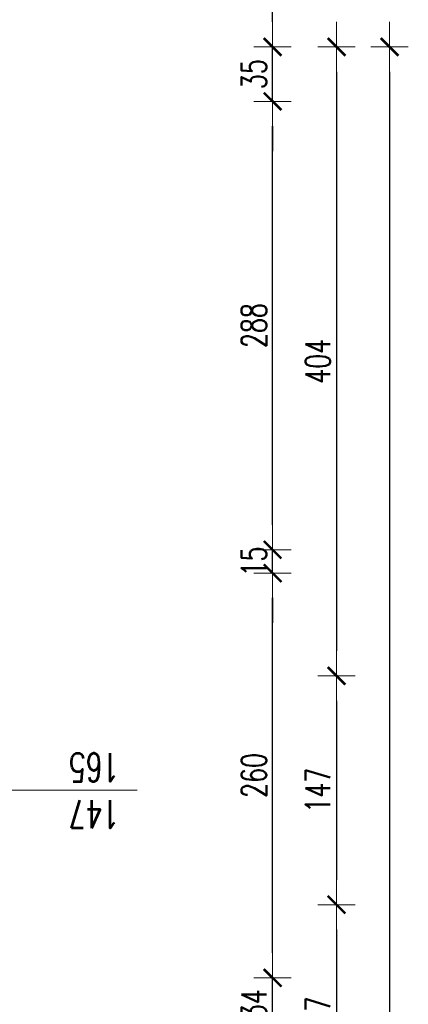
# Model space of a CAD drawing. Header units: millimetres. Extents: x -2948 to 78628, y 64669 to 215420.
# Tile 73 of 256: x 56209 to 56458, y 79748 to 80380. Entities that reach past the tile are written whole.
import ezdxf

# ---------------------------------------------------------------- set-up
doc = ezdxf.new("R2010")
doc.units = ezdxf.units.MM
for name, color, linetype, lineweight in [('1_OPIS_OKNA', 60, 'Continuous', 13), ('OPIS', 2, 'Continuous', 13), ('WYMIAR', 5, 'Continuous', 13)]:
    doc.layers.add(name, color=color, linetype=linetype, lineweight=lineweight)
doc.styles.add('style2', font='romans.shx', dxfattribs={"width": 0.7})
doc.dimstyles.new('100', dxfattribs={"dimscale": 80, "dimtxt": 0.2, "dimasz": 0.2, "dimexe": 1.25, "dimexo": 0.625, "dimgap": 0.05, "dimtad": 1, "dimdec": 0, "dimdsep": 46, "dimlunit": 6, "dimtxsty": 'style2', "dimblk1": 'TICK', "dimblk2": 'TICK', "dimsah": 1, "dimcen": 0.2, "dimse1": 1, "dimse2": 1, "dimclrd": 256, "dimclrt": 2, "dimadec": 0, "dimazin": 0, "dimtfac": 1, "dimtdec": 0, "dimtix": 1, "dimtmove": 1, "dimatfit": 0, "dimldrblk": 'DOTSMALL', "dimfxl": 1, "dimtolj": 1, "dimtzin": 0, "dimarcsym": 0})

# ---------------------------------------------------------------- blocks, each defined once
blk = doc.blocks.new('TICK')
at = {"color": 5}
for p, q in [((0, -0.75), (0, 0.75)), ((-1, 0), (1, 0))]:
    blk.add_line(p, q, dxfattribs=at)
at = {"const_width": 0.1}
blk.add_lwpolyline([(-0.354, -0.354), (0.354, 0.354)], dxfattribs=at)
blk = doc.blocks.new('*D787')
at = {"layer": 'Defpoints', "color": 0, "ltscale": 2, "transparency": 16777216}
for p in [(56248.17, 80362.64), (56248.17, 79958.64), (56411.74, 79958.64)]:
    blk.add_point(p, dxfattribs=at)
at = {"layer": 'WYMIAR', "lineweight": -2, "ltscale": 2, "transparency": 16777216}
blk.add_line((56411.74, 80346.64), (56411.74, 79974.64), dxfattribs=at)
at = {"layer": 'WYMIAR', "lineweight": -2, "ltscale": 2, "transparency": 16777216, "xscale": 16, "yscale": 16, "zscale": 16}
for p, rotation in [((56411.74, 80362.64), 90), ((56411.74, 79958.64), 270)]:
    blk.add_blockref('TICK', p, dxfattribs=dict(at, rotation=rotation))
at = {"layer": 'WYMIAR', "color": 2, "ltscale": 2, "transparency": 16777216, "insert": (56399.74, 80160.64), "char_height": 16, "attachment_point": 5, "rotation": 90, "style": 'style2'}
blk.add_mtext('\\A1;404', dxfattribs=at)
blk = doc.blocks.new('_DotSmall')
at = {"layer": 'OPIS', "color": 0, "const_width": 0.5}
blk.add_lwpolyline([(-0.0625, 0, 1), (0.0625, 0, 1)], format="xyb", close=True, dxfattribs=at)
blk = doc.blocks.new('*D788')
at = {"layer": 'Defpoints', "color": 0, "ltscale": 2, "transparency": 16777216}
for p in [(56248.17, 79958.64), (56239.83, 79811.64), (56411.74, 79811.64)]:
    blk.add_point(p, dxfattribs=at)
at = {"layer": 'WYMIAR', "lineweight": -2, "ltscale": 2, "transparency": 16777216}
blk.add_line((56411.74, 79942.64), (56411.74, 79827.64), dxfattribs=at)
at = {"layer": 'WYMIAR', "lineweight": -2, "ltscale": 2, "transparency": 16777216, "xscale": 16, "yscale": 16, "zscale": 16}
for p, rotation in [((56411.74, 79958.64), 90), ((56411.74, 79811.64), 270)]:
    blk.add_blockref('TICK', p, dxfattribs=dict(at, rotation=rotation))
at = {"layer": 'WYMIAR', "color": 2, "ltscale": 2, "transparency": 16777216, "insert": (56399.74, 79885.14), "char_height": 16, "attachment_point": 5, "rotation": 90, "style": 'style2'}
blk.add_mtext('\\A1;147', dxfattribs=at)
blk = doc.blocks.new('*D789')
at = {"layer": 'Defpoints', "color": 0, "ltscale": 2, "transparency": 16777216}
for p in [(56239.83, 79811.64), (56239.83, 79664.64), (56411.74, 79664.64)]:
    blk.add_point(p, dxfattribs=at)
at = {"layer": 'WYMIAR', "lineweight": -2, "ltscale": 2, "transparency": 16777216}
blk.add_line((56411.74, 79795.64), (56411.74, 79680.64), dxfattribs=at)
at = {"layer": 'WYMIAR', "lineweight": -2, "ltscale": 2, "transparency": 16777216, "xscale": 16, "yscale": 16, "zscale": 16}
for p, rotation in [((56411.74, 79811.64), 90), ((56411.74, 79664.64), 270)]:
    blk.add_blockref('TICK', p, dxfattribs=dict(at, rotation=rotation))
at = {"layer": 'WYMIAR', "color": 2, "ltscale": 2, "transparency": 16777216, "insert": (56399.74, 79738.14), "char_height": 16, "attachment_point": 5, "rotation": 90, "style": 'style2'}
blk.add_mtext('\\A1;147', dxfattribs=at)
blk = doc.blocks.new('*D912')
at = {"layer": 'Defpoints', "color": 0, "ltscale": 2, "transparency": 16777216}
for p in [(56234.2, 80362.64), (56234.2, 70695.64), (56445.78, 70695.64)]:
    blk.add_point(p, dxfattribs=at)
at = {"layer": 'WYMIAR', "lineweight": -2, "ltscale": 2, "transparency": 16777216}
blk.add_line((56445.78, 80346.64), (56445.78, 70711.64), dxfattribs=at)
at = {"layer": 'WYMIAR', "lineweight": -2, "ltscale": 2, "transparency": 16777216, "xscale": 16, "yscale": 16, "zscale": 16}
for p, rotation in [((56445.78, 80362.64), 90), ((56445.78, 70695.64), 270)]:
    blk.add_blockref('TICK', p, dxfattribs=dict(at, rotation=rotation))
at = {"layer": 'WYMIAR', "color": 2, "ltscale": 2, "transparency": 16777216, "insert": (56433.78, 75529.14), "char_height": 16, "attachment_point": 5, "rotation": 90, "style": 'style2'}
blk.add_mtext('\\A1;9\xa0667', dxfattribs=at)
blk = doc.blocks.new('*D1161')
at = {"layer": 'Defpoints', "color": 0, "ltscale": 2, "transparency": 16777216}
for p in [(56166.49, 79764.64), (56370.74, 79764.64), (56166.49, 79730.64)]:
    blk.add_point(p, dxfattribs=at)
at = {"layer": 'WYMIAR', "lineweight": -2, "ltscale": 2, "transparency": 16777216}
for p, q in [((56370.74, 79780.64), (56370.74, 79796.64)), ((56370.74, 79730.64), (56370.74, 79764.64)), ((56370.74, 79714.64), (56370.74, 79698.64))]:
    blk.add_line(p, q, dxfattribs=at)
at = {"layer": 'WYMIAR', "lineweight": -2, "ltscale": 2, "transparency": 16777216, "xscale": 16, "yscale": 16, "zscale": 16}
for p, rotation in [((56370.74, 79764.64), 270), ((56370.74, 79730.64), 90)]:
    blk.add_blockref('TICK', p, dxfattribs=dict(at, rotation=rotation))
at = {"layer": 'WYMIAR', "color": 2, "ltscale": 2, "transparency": 16777216, "insert": (56358.74, 79747.64), "char_height": 16, "attachment_point": 5, "rotation": 90, "style": 'style2'}
blk.add_mtext('\\A1;34', dxfattribs=at)
blk = doc.blocks.new('*D1162')
at = {"layer": 'Defpoints', "color": 0, "ltscale": 2, "transparency": 16777216}
for p in [(56166.49, 80024.64), (56370.74, 80024.64), (56166.49, 79764.64)]:
    blk.add_point(p, dxfattribs=at)
at = {"layer": 'WYMIAR', "lineweight": -2, "ltscale": 2, "transparency": 16777216}
blk.add_line((56370.74, 79780.64), (56370.74, 80008.64), dxfattribs=at)
at = {"layer": 'WYMIAR', "lineweight": -2, "ltscale": 2, "transparency": 16777216, "xscale": 16, "yscale": 16, "zscale": 16}
for p, rotation in [((56370.74, 80024.64), 90), ((56370.74, 79764.64), 270)]:
    blk.add_blockref('TICK', p, dxfattribs=dict(at, rotation=rotation))
at = {"layer": 'WYMIAR', "color": 2, "ltscale": 2, "transparency": 16777216, "insert": (56358.74, 79894.64), "char_height": 16, "attachment_point": 5, "rotation": 90, "style": 'style2'}
blk.add_mtext('\\A1;260', dxfattribs=at)
blk = doc.blocks.new('*D1163')
at = {"layer": 'Defpoints', "color": 0, "ltscale": 2, "transparency": 16777216}
for p in [(56166.49, 80039.64), (56370.74, 80039.64), (56166.49, 80024.64)]:
    blk.add_point(p, dxfattribs=at)
at = {"layer": 'WYMIAR', "lineweight": -2, "ltscale": 2, "transparency": 16777216}
for p, q in [((56370.74, 80055.64), (56370.74, 80071.64)), ((56370.74, 80024.64), (56370.74, 80039.64)), ((56370.74, 80008.64), (56370.74, 79992.64))]:
    blk.add_line(p, q, dxfattribs=at)
at = {"layer": 'WYMIAR', "lineweight": -2, "ltscale": 2, "transparency": 16777216, "xscale": 16, "yscale": 16, "zscale": 16}
for p, rotation in [((56370.74, 80039.64), 270), ((56370.74, 80024.64), 90)]:
    blk.add_blockref('TICK', p, dxfattribs=dict(at, rotation=rotation))
at = {"layer": 'WYMIAR', "color": 2, "ltscale": 2, "transparency": 16777216, "insert": (56358.74, 80032.14), "char_height": 16, "attachment_point": 5, "rotation": 90, "style": 'style2'}
blk.add_mtext('\\A1;15', dxfattribs=at)
blk = doc.blocks.new('*D1164')
at = {"layer": 'Defpoints', "color": 0, "ltscale": 2, "transparency": 16777216}
for p in [(56166.49, 80327.64), (56370.74, 80327.64), (56166.49, 80039.64)]:
    blk.add_point(p, dxfattribs=at)
at = {"layer": 'WYMIAR', "lineweight": -2, "ltscale": 2, "transparency": 16777216}
blk.add_line((56370.74, 80055.64), (56370.74, 80311.64), dxfattribs=at)
at = {"layer": 'WYMIAR', "lineweight": -2, "ltscale": 2, "transparency": 16777216, "xscale": 16, "yscale": 16, "zscale": 16}
for p, rotation in [((56370.74, 80327.64), 90), ((56370.74, 80039.64), 270)]:
    blk.add_blockref('TICK', p, dxfattribs=dict(at, rotation=rotation))
at = {"layer": 'WYMIAR', "color": 2, "ltscale": 2, "transparency": 16777216, "insert": (56358.74, 80183.64), "char_height": 16, "attachment_point": 5, "rotation": 90, "style": 'style2'}
blk.add_mtext('\\A1;288', dxfattribs=at)
blk = doc.blocks.new('*D1165')
at = {"layer": 'Defpoints', "color": 0, "ltscale": 2, "transparency": 16777216}
for p in [(56166.49, 80362.64), (56370.74, 80362.64), (56166.49, 80327.64)]:
    blk.add_point(p, dxfattribs=at)
at = {"layer": 'WYMIAR', "lineweight": -2, "ltscale": 2, "transparency": 16777216}
for p, q in [((56370.74, 80378.64), (56370.74, 80394.64)), ((56370.74, 80327.64), (56370.74, 80362.64)), ((56370.74, 80311.64), (56370.74, 80295.64))]:
    blk.add_line(p, q, dxfattribs=at)
at = {"layer": 'WYMIAR', "lineweight": -2, "ltscale": 2, "transparency": 16777216, "xscale": 16, "yscale": 16, "zscale": 16}
for p, rotation in [((56370.74, 80362.64), 270), ((56370.74, 80327.64), 90)]:
    blk.add_blockref('TICK', p, dxfattribs=dict(at, rotation=rotation))
at = {"layer": 'WYMIAR', "color": 2, "ltscale": 2, "transparency": 16777216, "insert": (56358.74, 80345.14), "char_height": 16, "attachment_point": 5, "rotation": 90, "style": 'style2'}
blk.add_mtext('\\A1;35', dxfattribs=at)

msp = doc.modelspace()

# ---------------------------------------------------------------- linework, layer by layer
at = {"layer": '1_OPIS_OKNA'}
msp.add_line((56283.82, 79885.14), (56187.49, 79885.14), dxfattribs=at)

# ---------------------------------------------------------------- texts
at = {"layer": '1_OPIS_OKNA', "ltscale": 0.2, "insert": (56272.48, 79860.86), "char_height": 18, "width": 280.1371, "attachment_point": 1, "rotation": 179.99152, "style": 'style2'}
msp.add_mtext('147\\P165', dxfattribs=at)

# ---------------------------------------------------------------- dimensions: what is measured, and where the dimension line sits
at = {"layer": 'WYMIAR', "ltscale": 2}
for base, p1, p2, picture, middle in [((56370.74, 80362.64), (56166.49, 80327.64), (56166.49, 80362.64), '*D1165', (56358.74, 80345.14)), ((56445.78, 70695.64), (56234.2, 80362.64), (56234.2, 70695.64), '*D912', (56433.78, 75529.14)), ((56411.74, 79958.64), (56248.17, 80362.64), (56248.17, 79958.64), '*D787', (56399.74, 80160.64)), ((56370.74, 80327.64), (56166.49, 80039.64), (56166.49, 80327.64), '*D1164', (56358.74, 80183.64)), ((56370.74, 80039.64), (56166.49, 80024.64), (56166.49, 80039.64), '*D1163', (56358.74, 80032.14)), ((56370.74, 80024.64), (56166.49, 79764.64), (56166.49, 80024.64), '*D1162', (56358.74, 79894.64)), ((56411.74, 79811.64), (56248.17, 79958.64), (56239.83, 79811.64), '*D788', (56399.74, 79885.14)), ((56411.74, 79664.64), (56239.83, 79811.64), (56239.83, 79664.64), '*D789', (56399.74, 79738.14)), ((56370.74, 79764.64), (56166.49, 79730.64), (56166.49, 79764.64), '*D1161', (56358.74, 79747.64))]:
    dim = msp.add_linear_dim(base=base, p1=p1, p2=p2, angle=90, dimstyle='100', dxfattribs=at)
    dim.commit()
    dim.dimension.update_dxf_attribs({"geometry": picture, "text_midpoint": middle})

doc.saveas('drawing.dxf')
